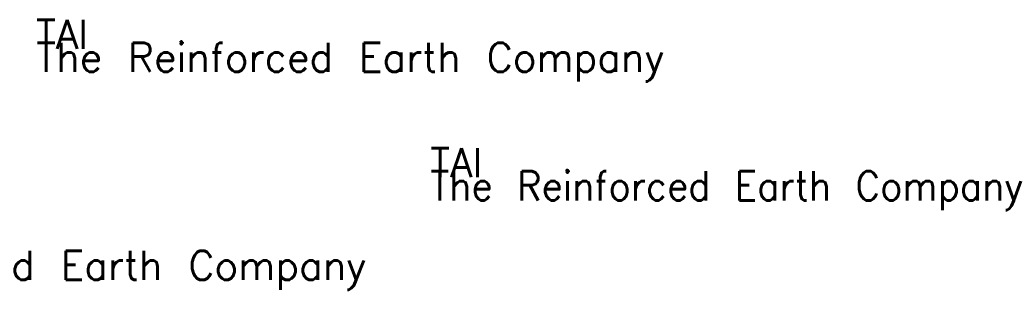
# Model space of a CAD drawing. Extents: x 10 to 1164, y 0 to 483.
# Tile 17 of 17: x 519 to 1164, y 306 to 483. Entities that reach past the tile are written whole.
import ezdxf

# ---------------------------------------------------------------- set-up
doc = ezdxf.new("R2010")
doc.units = 0
doc.header["$LTSCALE"] = 25.4
doc.header["$MEASUREMENT"] = 0
doc.layers.add('TRASH', color=1, linetype='CONTINUOUS')
doc.styles.add('TXT_SHX', font='txt.shx')

msp = doc.modelspace()

# ---------------------------------------------------------------- texts
at = {"layer": 'TRASH', "color": 3, "linetype": 'CONTINUOUS', "style": 'TXT_SHX'}
for s, p in [('TAI', (529.78, 463.52)), ('TAI', (529.78, 463.52)), ('The Reinforced Earth Company', (529.86, 448.41)), ('The Reinforced Earth Company', (529.86, 448.41)), ('TAI', (788.01, 379.46)), ('TAI', (788.01, 379.46)), ('The Reinforced Earth Company', (788.09, 364.36)), ('The Reinforced Earth Company', (788.09, 364.36)), ('The Reinforced Earth Company', (334.52, 312.28)), ('The Reinforced Earth Company', (334.52, 312.28))]:
    msp.add_text(s, height=19, dxfattribs=at).set_placement(p)

doc.saveas('drawing.dxf')
